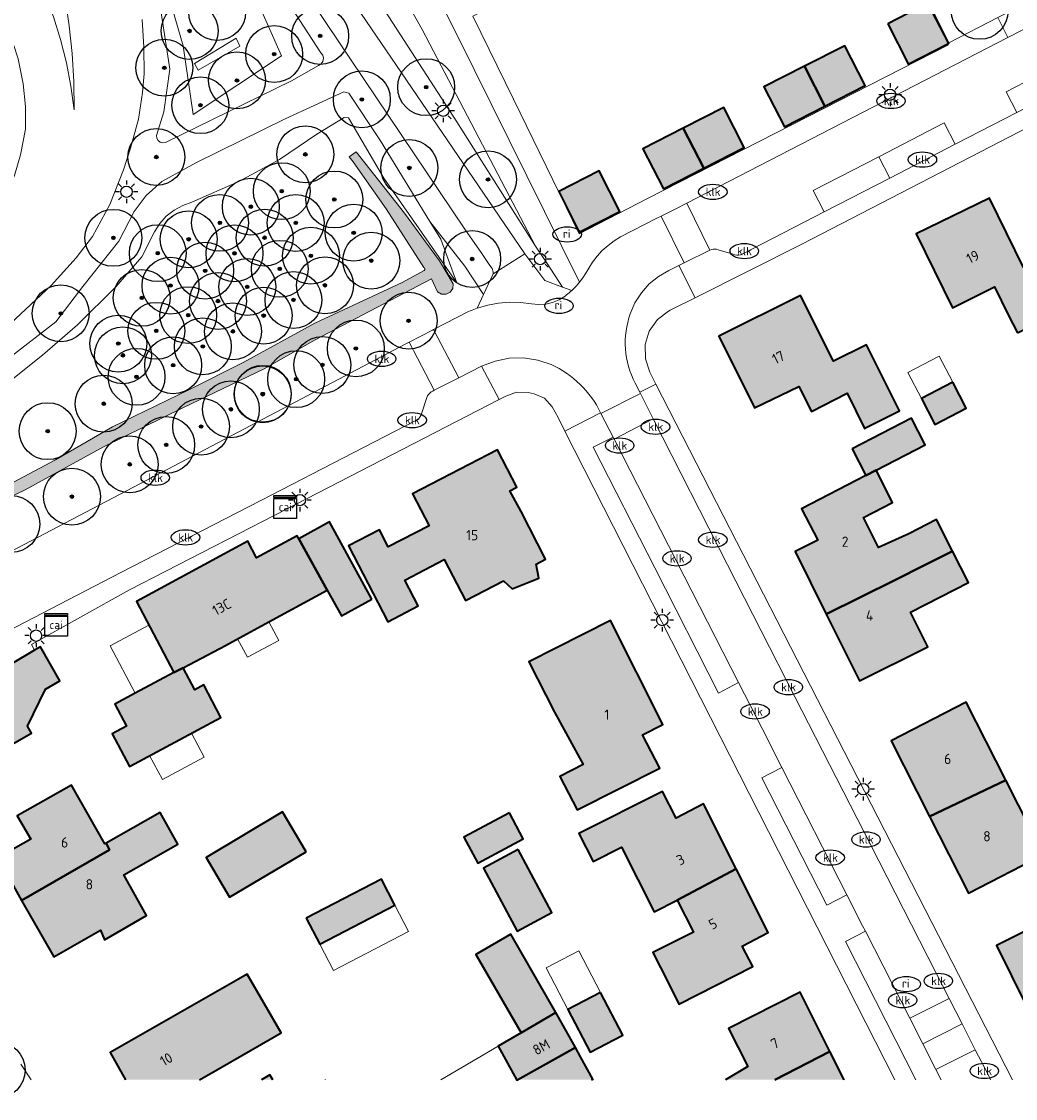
# Model space of a CAD drawing. Header units: metres. Extents: x 46249 to 49371, y 390656 to 391846.
# Tile 35 of 44: x 49105 to 49192, y 391540 to 391634. Entities that reach past the tile are written whole.
import ezdxf
from ezdxf.enums import TextEntityAlignment as Align

# ---------------------------------------------------------------- set-up
doc = ezdxf.new("R2010")
doc.units = ezdxf.units.M
for name, color, linetype, lineweight in [('B-WE-GR-BEPLANTING_CULTUUR_HEESTERS-G', 90, 'Continuous', 18), ('B-WE-GR-BEPLANTING_CULTUUR_ROOS-G', 90, 'Continuous', 18), ('B-WE-GR-BOOM-S', 90, 'Continuous', 25), ('B-WE-GR-GRAS_KRUIDENRIJK-G', 80, 'Continuous', 18), ('B-WE-IE-MEUBILAIR-S', 7, 'Continuous', 25), ('B-WE-OG-BEBOUWING-G', 7, 'Continuous', 35), ('B-WE-OG-BEBOUWING_HUISNUMMER-T18', 10, 'Continuous', 18), ('B-WE-OG-BEBOUWING_LUIFEL-G', 7, 'Continuous', 18), ('B-WE-OG-TERREIN_ERF-G', 7, 'Continuous', 18), ('B-WE-OG-WATER_SLOOT-G', 120, 'Continuous', 18), ('B-WE-VH-GESLOTENVERHARDING_ASFALT-G', 10, 'Continuous', 18), ('B-WE-VH-OPENVERHARDING_BETONSTRAATSTEEN-G', 90, 'Continuous', 18), ('B-WE-VH-OPENVERHARDING_STRAATBAKSTEEN-G', 90, 'Continuous', 18), ('B-WE-VH-OPENVERHARDING_TEGEL-G', 90, 'Continuous', 18), ('B-WE-VW-MARKERING-G', 7, 'Continuous', 18)]:
    doc.layers.add(name, color=color, linetype=linetype, lineweight=lineweight)
doc.layers.add('B-WE-OG-BEBOUWING-V', color=7, linetype='Continuous', lineweight=18, true_color=0xd46868)
doc.layers.add('B-WE-OG-WATER_SLOOT-V', color=7, linetype='Continuous', lineweight=18, true_color=0x99cae9)
doc.styles.add('NLCS-ISO', font='NLCS-ISO.ttf')
doc.styles.add('NLCS-ISO-ANNOTATIEF-T18', font='NLCS-ISO.ttf', dxfattribs={"height": 1.8})

# ---------------------------------------------------------------- blocks, each defined once
blk = doc.blocks.new('SIE-MEUBILAIR_KAST_CAI-SO')
for points in [[(-1, 1), (1, 1), (1, 0.84), (-1, 0.84)], [(-1, 0.76), (1, 0.76), (1, -1), (-1, -1)]]:
    blk.add_lwpolyline(points, close=True)
at = {"style": 'NLCS-ISO'}
blk.add_text('cai', height=0.75, dxfattribs=at).set_placement((0, 0), align=Align.MIDDLE_CENTER)
blk = doc.blocks.new('SIE-MEUBILAIR_PAAL_LICHTMAST-SO')
for points in [[(0, 1), (0, 0.625)], [(-0.625, 0), (-1, 0)], [(-0.707, 0.707), (-0.442, 0.442)], [(0.442, 0.442), (0.707, 0.707)], [(1, 0), (0.625, 0)], [(-0.707, -0.707), (-0.442, -0.442)], [(0, -0.625), (0, -1)], [(0.442, -0.442), (0.707, -0.707)]]:
    blk.add_lwpolyline(points)
blk.add_circle((0, 0), 0.5)
blk = doc.blocks.new('SIE-MEUBILAIR_PUT_KOLK-SO')
blk.add_ellipse((0, 0), major_axis=(1.25, 0), ratio=0.54)
at = {"style": 'NLCS-ISO'}
blk.add_text('klk', height=0.75, dxfattribs=at).set_placement((0.026, 0), align=Align.MIDDLE_CENTER)
blk = doc.blocks.new('SIE-MEUBILAIR_PUT_RIOOLPUT-SO')
blk.add_ellipse((0, 0), major_axis=(1.25, 0), ratio=0.54)
at = {"style": 'NLCS-ISO'}
blk.add_text('ri', height=0.75, dxfattribs=at).set_placement((-0.045, 0.068), align=Align.MIDDLE_CENTER)
blk = doc.blocks.new('SGR-BOOM_01')
h = blk.add_hatch(color=256)
edge = h.paths.add_edge_path()
edge.add_arc((0, 0), 0.15, 0, 360)
for radius in [2.5, 0.15, 0.045]:
    blk.add_circle((0, 0), radius)

msp = doc.modelspace()

# ---------------------------------------------------------------- hatches: boundary and pattern name
at = {"layer": 'B-WE-OG-BEBOUWING-V'}
for points in [[(49181.099, 391634.164), (49182.898, 391630.644), (49182.907, 391630.626), (49186.39, 391632.416), (49186.464, 391632.454), (49186.458, 391632.466), (49186.448, 391632.485), (49184.638, 391635.969)], [(49173.782, 391630.43), (49175.569, 391626.933), (49179.119, 391628.757), (49177.337, 391632.244)], [(49175.569, 391626.933), (49173.782, 391630.43), (49170.227, 391628.616), (49172.019, 391625.109)], [(49163.135, 391624.998), (49164.935, 391621.475), (49168.489, 391623.289), (49166.689, 391626.811)], [(49164.935, 391621.475), (49163.135, 391624.998), (49159.58, 391623.185), (49161.381, 391619.661)], [(49157.561, 391617.682), (49155.748, 391621.229), (49152.193, 391619.416), (49152.188, 391619.413), (49153.985, 391615.858), (49157.565, 391617.674)], [(49192.518, 391606.995), (49195.044, 391608.283), (49195.6, 391607.15), (49198.65, 391608.65), (49195.9, 391614.2), (49193.05, 391612.75), (49190.05, 391618.85), (49183.6, 391615.7), (49186.8, 391609.2), (49190.5, 391611.05), (49191.7, 391608.6)], [(49179.209, 391598.679), (49182.151, 391600.15), (49179.25, 391605.95), (49176.35, 391604.5), (49173.45, 391610.3), (49166.25, 391606.7), (49169.4, 391600.4), (49173.3, 391602.3), (49174.4, 391600.1), (49177.55, 391601.7), (49179.05, 391598.6)], [(49186.818, 391602.667), (49184.065, 391601.244), (49185.245, 391598.961), (49187.998, 391600.385)], [(49177.975, 391596.795), (49179.183, 391594.468), (49180.075, 391594.931), (49184.396, 391597.174), (49183.188, 391599.501)], [(49147.345, 391585.207), (49148.097, 391584.49), (49150.428, 391585.439), (49150.201, 391586.684), (49151.034, 391587.115), (49148.876, 391591.287), (49147.903, 391593.119), (49148.513, 391593.435), (49146.81, 391596.726), (49139.343, 391592.863), (49140.802, 391590.043), (49137.208, 391588.184), (49136.422, 391589.703), (49133.703, 391588.296), (49137.159, 391581.616), (49139.826, 391582.995), (49138.646, 391585.275), (49142.118, 391587.071), (49143.982, 391583.467)], [(49175.703, 391582.282), (49181.721, 391585.254), (49184.346, 391586.583), (49186.8, 391587.825), (49185.4, 391590.6), (49182.95, 391589.35), (49180.292, 391588.128), (49178.975, 391590.781), (49181.525, 391592.081), (49180.075, 391594.931), (49179.183, 391594.468), (49173.525, 391591.531), (49174.951, 391588.782), (49172.965, 391587.795)], [(49135.773, 391583.602), (49132.036, 391590.378), (49129.352, 391588.897), (49131.839, 391584.389), (49133.09, 391582.122)], [(49123.49, 391579.848), (49126.715, 391581.602), (49131.839, 391584.389), (49129.352, 391588.897), (49129.201, 391589.171), (49125.618, 391587.222), (49124.857, 391588.704), (49115.069, 391583.382), (49118.369, 391577.14), (49119.177, 391577.567), (49120.233, 391578.126), (49122.894, 391579.533)], [(49185.75, 391583.8), (49188.2, 391585.05), (49186.8, 391587.825), (49184.346, 391586.583), (49181.721, 391585.254), (49175.703, 391582.282), (49178.619, 391576.417), (49184.629, 391579.403), (49183.113, 391582.44)], [(49151.803, 391573.652), (49154.331, 391569.07), (49152.273, 391568), (49153.794, 391565.075), (49161.072, 391568.745), (49159.559, 391571.674), (49161.351, 391572.582), (49156.733, 391581.711), (49149.561, 391578.083)], [(49106.122, 391579.099), (49101.712, 391576.502), (49095.735, 391573.108), (49098.751, 391567.8), (49105.843, 391571.83), (49105.507, 391572.422), (49107.084, 391575.697), (49108.339, 391576.41), (49106.639, 391579.403)], [(49118.369, 391577.14), (49114.954, 391575.334), (49113.16, 391574.376), (49114.204, 391572.42), (49112.95, 391571.75), (49114.45, 391568.9), (49122.501, 391573.201), (49121, 391576.05), (49120.213, 391575.629), (49119.177, 391577.567)], [(49184.778, 391564.492), (49191.478, 391567.697), (49188, 391574.55), (49181.4, 391571.15)], [(49104.981, 391557.105), (49112.695, 391561.563), (49112.399, 391562.156), (49112.3, 391562.1), (49109.35, 391567.25), (49104.6, 391564.55), (49105.8, 391562.5), (49102.85, 391560.85)], [(49191.478, 391567.697), (49184.778, 391564.492), (49188.2, 391557.75), (49194.8, 391561.15)], [(49162.606, 391557.14), (49167.783, 391559.886), (49164.9, 391565.6), (49162.5, 391564.35), (49161.3, 391566.7), (49153.95, 391563), (49155.2, 391560.55), (49157.717, 391561.795), (49160.581, 391556.118)], [(49112.399, 391562.156), (49112.695, 391561.563), (49104.981, 391557.105), (49107.8, 391552.15), (49111.9, 391554.5), (49112.25, 391553.65), (49115.95, 391555.8), (49113.95, 391559.35), (49118.7, 391562.05), (49117.158, 391564.835)], [(49130, 391561.4), (49127.9, 391564.9), (49121.2, 391560.9), (49123.25, 391557.4)], [(49147.849, 391564.815), (49143.851, 391562.689), (49145.072, 391560.392), (49149.071, 391562.518)], [(49148.629, 391561.588), (49145.581, 391559.959), (49148.541, 391554.42), (49151.59, 391556.049)], [(49162.606, 391557.14), (49164.024, 391554.328), (49160.469, 391552.525), (49161.8, 391549.9), (49162.75, 391548), (49169.25, 391551.3), (49168.3, 391553.1), (49170.6, 391554.3), (49167.783, 391559.886)], [(49129.992, 391555.569), (49131.187, 391553.266), (49137.795, 391556.693), (49136.601, 391558.996)], [(49193.305, 391547.816), (49199.499, 391550.976), (49205.107, 391553.732), (49205.05, 391553.85), (49202.188, 391552.419), (49199.552, 391557.656), (49196.85, 391556.25), (49190.65, 391553.15)], [(49148.877, 391545.473), (49151.936, 391547.274), (49147.964, 391554.14), (49144.891, 391552.363)], [(49114.108, 391541.357), (49120.603, 391541.357), (49122.6, 391542.5), (49127.776, 391545.463), (49124.814, 391550.637), (49124.05, 391550.2), (49112.75, 391543.75)], [(49166.845, 391541.357), (49171.173, 391541.357), (49176.014, 391543.847), (49173.4, 391549.05), (49167.1, 391545.85), (49168.804, 391542.505)], [(49155.869, 391549.016), (49152.993, 391547.517), (49154.942, 391543.776), (49157.818, 391545.275)], [(49153.649, 391544.181), (49152.17, 391546.851), (49151.936, 391547.274), (49148.877, 391545.473), (49146.85, 391544.3), (49148.493, 391541.306)], [(49148.584, 391541.357), (49155.061, 391541.357), (49155.179, 391541.418), (49154.094, 391543.377), (49153.649, 391544.181)], [(49171.173, 391541.357), (49177.265, 391541.357), (49176.014, 391543.847)], [(49155.061, 391541.357), (49155.213, 391541.357), (49155.179, 391541.418)]]:
    msp.add_hatch(color=256, dxfattribs=at).paths.add_polyline_path(points)
h = msp.add_hatch(color=256, dxfattribs=at)
h.paths.add_polyline_path([(49126.06, 391541.357), (49127.044, 391541.357), (49126.798, 391541.782)])
h.paths.add_polyline_path([(49131.661, 391541.357), (49131.668, 391541.357), (49131.666, 391541.36)])
at = {"layer": 'B-WE-OG-WATER_SLOOT-V'}
msp.add_hatch(color=256, dxfattribs=at).paths.add_polyline_path([(49140.472, 391615.005), (49138.635, 391617.511), (49134.384, 391622.925), (49133.768, 391622.467), (49134.128, 391622.026), (49137.008, 391617.893), (49140.327, 391612.753), (49140.382, 391612.703), (49140.411, 391612.635), (49140.407, 391612.561), (49140.373, 391612.496), (49140.314, 391612.451), (49138.434, 391611.422), (49130.74, 391607.842), (49124.437, 391604.396), (49119.735, 391602.038), (49112.971, 391598.737), (49107.966, 391595.841), (49103.816, 391593.654), (49100.613, 391591.979), (49101.359, 391591.451), (49102.761, 391591.998), (49105.282, 391593.206), (49112.234, 391597.014), (49119.143, 391600.403), (49126.284, 391603.845), (49130.782, 391606.381), (49140.999, 391611.754), (49141.525, 391610.616), (49141.875, 391610.404), (49142.285, 391610.389), (49142.65, 391610.574), (49142.879, 391610.913), (49142.915, 391611.321), (49141.72, 391613.344)])

# ---------------------------------------------------------------- linework, layer by layer
at = {"layer": 'B-WE-GR-BEPLANTING_CULTUUR_HEESTERS-G', "ltscale": 0.2, "flags": 128}
msp.add_lwpolyline([(49176.722, 391652.275), (49186.476, 391632.499), (49190.777, 391634.712)], dxfattribs=at)
at = {"layer": 'B-WE-GR-BEPLANTING_CULTUUR_ROOS-G', "ltscale": 0.2, "flags": 128}
msp.add_lwpolyline([(49120.491, 391630.079), (49124.154, 391632.206), (49123.827, 391632.892), (49120.181, 391630.666), (49120.491, 391630.079)], close=True, dxfattribs=at)
at = {"layer": 'B-WE-GR-GRAS_KRUIDENRIJK-G', "ltscale": 0.2, "flags": 128}
for points in [[(49150.158, 391614.634), (49140.197, 391633.679), (49134.204, 391644.306), (49131.762, 391648.386), (49129.648, 391651.647), (49129.657, 391652.24), (49129.673, 391652.357), (49129.676, 391652.437), (49129.702, 391652.568), (49129.738, 391652.828), (49129.804, 391653.075), (49129.831, 391653.213), (49129.861, 391653.294), (49129.89, 391653.402), (49130.109, 391653.953), (49128.9, 391655.19), (49128.421, 391654.971), (49125.375, 391653.578), (49124.963, 391653.39), (49131.592, 391643.549), (49143.216, 391625.546), (49150.158, 391614.634)], [(49149.212, 391613.945), (49150.971, 391611.605), (49152.529, 391611.025), (49151.17, 391613.092), (49150.158, 391614.634), (49143.216, 391625.546), (49131.592, 391643.549), (49124.963, 391653.39), (49123.835, 391652.874), (49125.157, 391649.691), (49128.149, 391644.874), (49138.807, 391629.202), (49149.212, 391613.945)], [(49124.22, 391639.626), (49118.635, 391636.213), (49118.43, 391636.636), (49123.847, 391640.318), (49121.425, 391644.282), (49116.17, 391642.642), (49119.179, 391632.224), (49120.054, 391626.203), (49127.807, 391631.35), (49125.313, 391637.077), (49124.22, 391639.626)], [(49102.476, 391617.911), (49102.707, 391617.868), (49103.633, 391619.325), (49104.353, 391620.838), (49104.869, 391622.648), (49105.319, 391624.918), (49105.329, 391626.895), (49105.123, 391628.892), (49104.687, 391631.082), (49103.853, 391633.613), (49103.011, 391635.552), (49102.497, 391636.654), (49096.839, 391635.002), (49099.91, 391630.284), (49101.011, 391628.13), (49101.846, 391625.725), (49102.343, 391623.842), (49102.64, 391621.804), (49102.584, 391619.784), (49102.422, 391618.372), (49102.476, 391617.911)], [(49120.491, 391630.079), (49120.181, 391630.666), (49123.827, 391632.892), (49124.154, 391632.206), (49120.491, 391630.079)]]:
    msp.add_lwpolyline(points, close=True, dxfattribs=at)
for points in [[(49134.204, 391644.306), (49140.197, 391633.679), (49150.158, 391614.634), (49150.158, 391614.634), (49151.17, 391613.092), (49152.529, 391611.025), (49153.336, 391610.724), (49153.685, 391611.073), (49153.904, 391611.324), (49154.01, 391611.445), (49144.74, 391630.145), (49135.47, 391648.844)], [(49116.39, 391640.659), (49117.998, 391630.168), (49117.469, 391626.434), (49116.827, 391624.337), (49116.856, 391624.105), (49116.971, 391623.901), (49117.155, 391623.757), (49117.38, 391623.693), (49117.612, 391623.72), (49128.711, 391629.143), (49131.068, 391630.495), (49131.302, 391630.641), (49131.457, 391630.868), (49131.507, 391631.138), (49131.444, 391631.406), (49131.278, 391631.626), (49122.439, 391645.255)], [(49122.439, 391645.255), (49131.278, 391631.626), (49131.444, 391631.406), (49131.507, 391631.138), (49131.457, 391630.868), (49131.302, 391630.641), (49131.068, 391630.495), (49128.711, 391629.143), (49117.612, 391623.72), (49117.38, 391623.693), (49117.155, 391623.757), (49116.971, 391623.901), (49116.856, 391624.105), (49116.827, 391624.337), (49117.469, 391626.434), (49117.998, 391630.168), (49116.39, 391640.659)], [(49125.313, 391637.077), (49127.807, 391631.35), (49120.054, 391626.203), (49119.179, 391632.224), (49116.17, 391642.642)], [(49103.958, 391604.862), (49107.999, 391607.979), (49107.999, 391607.979), (49110.371, 391611.068), (49113.528, 391615.058), (49114.856, 391617.68), (49115.918, 391619.085), (49117.302, 391620.293), (49120.347, 391621.971), (49128.141, 391625.813), (49133.299, 391628.176), (49133.522, 391628.136), (49133.739, 391628.07), (49136.508, 391623.876), (49140.869, 391616.801), (49143.919, 391612.858), (49145.584, 391610.376), (49146.434, 391612.185), (49146.438, 391612.355), (49146.323, 391612.653), (49146.141, 391612.915), (49145.419, 391613.965), (49143.945, 391616.111), (49128.349, 391639.313)], [(49115.569, 391634.545), (49115.725, 391632.116), (49115.736, 391629.762), (49115.606, 391628.138), (49115.239, 391625.788), (49114.55, 391623.245), (49113.93, 391621.325), (49112.732, 391618.283), (49111.222, 391615.477), (49109.765, 391613.607), (49107.568, 391611.168), (49102.62, 391606.565)], [(49102.857, 391601.911), (49106.81, 391605.049), (49109.897, 391607.702), (49113.257, 391611.055), (49115.547, 391613.675), (49116.656, 391615.895), (49117.116, 391616.625), (49117.694, 391617.266), (49118.373, 391617.798), (49119.133, 391618.206), (49119.952, 391618.479), (49124.061, 391620.295), (49127.642, 391622.236), (49130.917, 391624.454), (49133.342, 391625.937), (49133.707, 391625.907), (49136.828, 391620.611), (49143.223, 391611.385), (49141.834, 391615.237), (49140.869, 391616.801), (49136.508, 391623.876), (49133.739, 391628.07), (49133.522, 391628.136), (49133.299, 391628.176), (49128.141, 391625.813), (49120.347, 391621.971), (49117.302, 391620.293), (49115.918, 391619.085), (49114.856, 391617.68), (49113.528, 391615.058), (49110.371, 391611.068), (49107.999, 391607.979), (49103.958, 391604.862)], [(49099.761, 391585.554), (49117.215, 391594.694), (49129.591, 391601.212), (49138.751, 391606.034), (49138.751, 391606.034), (49139.028, 391606.177), (49141.081, 391607.238), (49141.168, 391607.283), (49143.175, 391608.333), (49144.266, 391608.875), (49144.415, 391608.94), (49144.565, 391609.003), (49144.715, 391609.064), (49144.867, 391609.122), (49145.02, 391609.177), (49145.584, 391610.376), (49143.919, 391612.858), (49140.869, 391616.801), (49141.834, 391615.237), (49143.223, 391611.385), (49136.828, 391620.611), (49133.707, 391625.907), (49133.342, 391625.937), (49130.917, 391624.454), (49127.642, 391622.236), (49124.061, 391620.295), (49119.952, 391618.479), (49119.133, 391618.206), (49118.373, 391617.798), (49117.694, 391617.266), (49117.116, 391616.625), (49116.656, 391615.895), (49115.547, 391613.675), (49113.257, 391611.055), (49109.897, 391607.702), (49106.81, 391605.049), (49102.857, 391601.911)], [(49103.816, 391593.654), (49107.966, 391595.841), (49112.971, 391598.737), (49119.735, 391602.038), (49124.437, 391604.396), (49130.74, 391607.842), (49138.434, 391611.422), (49140.314, 391612.451), (49140.373, 391612.496), (49140.407, 391612.561), (49140.411, 391612.635), (49140.382, 391612.703), (49140.327, 391612.753), (49137.008, 391617.893), (49137.008, 391617.893), (49134.128, 391622.026), (49133.768, 391622.467), (49134.384, 391622.925), (49138.635, 391617.511), (49140.472, 391615.005), (49141.72, 391613.344), (49142.915, 391611.321), (49142.879, 391610.913), (49142.65, 391610.574), (49142.285, 391610.389), (49141.875, 391610.404), (49141.525, 391610.616), (49140.999, 391611.754), (49130.782, 391606.381), (49126.284, 391603.845), (49119.143, 391600.403), (49112.234, 391597.014), (49105.282, 391593.206), (49102.761, 391591.998)]]:
    msp.add_lwpolyline(points, dxfattribs=at)
at = {"layer": 'B-WE-OG-BEBOUWING-G', "ltscale": 0.2, "flags": 128}
for points in [[(49181.099, 391634.164), (49182.898, 391630.644), (49182.907, 391630.626), (49186.39, 391632.416), (49186.464, 391632.454), (49186.458, 391632.466), (49186.448, 391632.485), (49184.638, 391635.969), (49181.099, 391634.164)], [(49173.782, 391630.43), (49175.569, 391626.933), (49179.119, 391628.757), (49177.337, 391632.244), (49173.782, 391630.43)], [(49175.569, 391626.933), (49173.782, 391630.43), (49170.227, 391628.616), (49172.019, 391625.109), (49175.569, 391626.933)], [(49163.135, 391624.998), (49164.935, 391621.475), (49168.489, 391623.289), (49166.689, 391626.811), (49163.135, 391624.998)], [(49164.935, 391621.475), (49163.135, 391624.998), (49159.58, 391623.185), (49161.381, 391619.661), (49164.935, 391621.475)], [(49157.561, 391617.682), (49155.748, 391621.229), (49152.193, 391619.416), (49152.188, 391619.413), (49153.985, 391615.858), (49157.565, 391617.674), (49157.561, 391617.682)], [(49192.518, 391606.995), (49195.044, 391608.283), (49195.6, 391607.15), (49198.65, 391608.65), (49195.9, 391614.2), (49193.05, 391612.75), (49190.05, 391618.85), (49183.6, 391615.7), (49186.8, 391609.2), (49190.5, 391611.05), (49191.7, 391608.6), (49192.518, 391606.995)], [(49179.209, 391598.679), (49182.151, 391600.15), (49179.25, 391605.95), (49176.35, 391604.5), (49173.45, 391610.3), (49166.25, 391606.7), (49169.4, 391600.4), (49173.3, 391602.3), (49174.4, 391600.1), (49177.55, 391601.7), (49179.05, 391598.6), (49179.209, 391598.679)], [(49186.818, 391602.667), (49184.065, 391601.244), (49185.245, 391598.961), (49187.998, 391600.385), (49186.818, 391602.667)], [(49177.975, 391596.795), (49179.183, 391594.468), (49180.075, 391594.931), (49184.396, 391597.174), (49183.188, 391599.501), (49177.975, 391596.795)], [(49147.345, 391585.207), (49148.097, 391584.49), (49150.428, 391585.439), (49150.201, 391586.684), (49151.034, 391587.115), (49148.876, 391591.287), (49147.903, 391593.119), (49148.513, 391593.435), (49146.81, 391596.726), (49139.343, 391592.863), (49140.802, 391590.043), (49137.208, 391588.184), (49136.422, 391589.703), (49133.703, 391588.296), (49137.159, 391581.616), (49139.826, 391582.995), (49138.646, 391585.275), (49142.118, 391587.071), (49143.982, 391583.467), (49147.345, 391585.207)], [(49175.703, 391582.282), (49181.721, 391585.254), (49184.346, 391586.583), (49186.8, 391587.825), (49185.4, 391590.6), (49182.95, 391589.35), (49180.292, 391588.128), (49178.975, 391590.781), (49181.525, 391592.081), (49180.075, 391594.931), (49179.183, 391594.468), (49173.525, 391591.531), (49174.951, 391588.782), (49172.965, 391587.795), (49175.703, 391582.282)], [(49135.773, 391583.602), (49132.036, 391590.378), (49129.352, 391588.897), (49131.839, 391584.389), (49133.09, 391582.122), (49135.773, 391583.602)], [(49123.49, 391579.848), (49126.715, 391581.602), (49131.839, 391584.389), (49129.352, 391588.897), (49129.201, 391589.171), (49125.618, 391587.222), (49124.857, 391588.704), (49115.069, 391583.382), (49118.369, 391577.14), (49119.177, 391577.567), (49120.233, 391578.126), (49122.894, 391579.533), (49123.49, 391579.848)], [(49185.75, 391583.8), (49188.2, 391585.05), (49186.8, 391587.825), (49184.346, 391586.583), (49181.721, 391585.254), (49175.703, 391582.282), (49178.619, 391576.417), (49184.629, 391579.403), (49183.113, 391582.44), (49185.75, 391583.8)], [(49151.803, 391573.652), (49154.331, 391569.07), (49152.273, 391568), (49153.794, 391565.075), (49161.072, 391568.745), (49159.559, 391571.674), (49161.351, 391572.582), (49156.733, 391581.711), (49149.561, 391578.083), (49151.803, 391573.652)], [(49106.122, 391579.099), (49101.712, 391576.502), (49095.735, 391573.108), (49098.751, 391567.8), (49105.843, 391571.83), (49105.507, 391572.422), (49107.084, 391575.697), (49108.339, 391576.41), (49106.639, 391579.403), (49106.122, 391579.099)], [(49118.369, 391577.14), (49114.954, 391575.334), (49113.16, 391574.376), (49114.204, 391572.42), (49112.95, 391571.75), (49114.45, 391568.9), (49122.501, 391573.201), (49121, 391576.05), (49120.213, 391575.629), (49119.177, 391577.567), (49118.369, 391577.14)], [(49184.778, 391564.492), (49191.478, 391567.697), (49188, 391574.55), (49181.4, 391571.15), (49184.778, 391564.492)], [(49104.981, 391557.105), (49112.695, 391561.563), (49112.399, 391562.156), (49112.3, 391562.1), (49109.35, 391567.25), (49104.6, 391564.55), (49105.8, 391562.5), (49102.85, 391560.85), (49104.981, 391557.105)], [(49191.478, 391567.697), (49184.778, 391564.492), (49188.2, 391557.75), (49194.8, 391561.15), (49191.478, 391567.697)], [(49162.606, 391557.14), (49167.783, 391559.886), (49164.9, 391565.6), (49162.5, 391564.35), (49161.3, 391566.7), (49153.95, 391563), (49155.2, 391560.55), (49157.717, 391561.795), (49160.581, 391556.118), (49162.606, 391557.14)], [(49112.399, 391562.156), (49112.695, 391561.563), (49104.981, 391557.105), (49107.8, 391552.15), (49111.9, 391554.5), (49112.25, 391553.65), (49115.95, 391555.8), (49113.95, 391559.35), (49118.7, 391562.05), (49117.158, 391564.835), (49112.399, 391562.156)], [(49130, 391561.4), (49127.9, 391564.9), (49121.2, 391560.9), (49123.25, 391557.4), (49130, 391561.4)], [(49147.849, 391564.815), (49143.851, 391562.689), (49145.072, 391560.392), (49149.071, 391562.518), (49147.849, 391564.815)], [(49148.629, 391561.588), (49145.581, 391559.959), (49148.541, 391554.42), (49151.59, 391556.049), (49148.629, 391561.588)], [(49162.606, 391557.14), (49164.024, 391554.328), (49160.469, 391552.525), (49161.8, 391549.9), (49162.75, 391548), (49169.25, 391551.3), (49168.3, 391553.1), (49170.6, 391554.3), (49167.783, 391559.886), (49162.606, 391557.14)], [(49129.992, 391555.569), (49131.187, 391553.266), (49137.795, 391556.693), (49136.601, 391558.996), (49129.992, 391555.569)], [(49193.305, 391547.816), (49199.499, 391550.976), (49205.107, 391553.732), (49205.05, 391553.85), (49202.188, 391552.419), (49199.552, 391557.656), (49196.85, 391556.25), (49190.65, 391553.15), (49193.305, 391547.816)], [(49148.877, 391545.473), (49151.936, 391547.274), (49147.964, 391554.14), (49144.891, 391552.363), (49148.877, 391545.473)], [(49155.869, 391549.016), (49152.993, 391547.517), (49154.942, 391543.776), (49157.818, 391545.275), (49155.869, 391549.016)], [(49153.649, 391544.181), (49152.17, 391546.851), (49151.936, 391547.274), (49148.877, 391545.473), (49146.85, 391544.3), (49148.493, 391541.306), (49153.649, 391544.181)]]:
    msp.add_lwpolyline(points, close=True, dxfattribs=at)
for points in [[(49120.603, 391541.357), (49122.6, 391542.5), (49127.776, 391545.463), (49124.814, 391550.637), (49124.05, 391550.2), (49112.75, 391543.75), (49114.108, 391541.357)], [(49171.173, 391541.357), (49176.014, 391543.847), (49173.4, 391549.05), (49167.1, 391545.85), (49168.804, 391542.505), (49166.845, 391541.357)], [(49155.061, 391541.357), (49155.179, 391541.418), (49154.094, 391543.377), (49153.649, 391544.181), (49148.584, 391541.357)], [(49177.265, 391541.357), (49176.014, 391543.847), (49171.173, 391541.357)], [(49127.044, 391541.357), (49126.798, 391541.782), (49126.06, 391541.357)], [(49131.668, 391541.357), (49131.666, 391541.36), (49131.661, 391541.357)], [(49155.213, 391541.357), (49155.179, 391541.418), (49155.061, 391541.357)]]:
    msp.add_lwpolyline(points, dxfattribs=at)
at = {"layer": 'B-WE-OG-BEBOUWING_LUIFEL-G', "ltscale": 0.2, "flags": 128}
for points in [[(49186.818, 391602.667), (49185.638, 391604.949), (49182.885, 391603.526), (49184.065, 391601.244), (49186.818, 391602.667)], [(49112.757, 391579.489), (49114.954, 391575.334), (49118.369, 391577.14), (49116.172, 391581.295), (49112.757, 391579.489)], [(49124.826, 391578.496), (49127.587, 391579.971), (49126.715, 391581.602), (49123.966, 391580.107), (49124.826, 391578.496)], [(49119.909, 391571.816), (49116.232, 391569.852), (49117.359, 391567.742), (49121.036, 391569.706), (49119.909, 391571.816)], [(49137.795, 391556.693), (49131.187, 391553.266), (49132.381, 391550.964), (49138.989, 391554.391), (49137.795, 391556.693)], [(49153.953, 391552.694), (49151.077, 391551.195), (49152.993, 391547.517), (49155.869, 391549.016), (49153.953, 391552.694)]]:
    msp.add_lwpolyline(points, close=True, dxfattribs=at)
at = {"layer": 'B-WE-OG-TERREIN_ERF-G', "ltscale": 0.2, "flags": 128}
for points in [[(49186.39, 391632.416), (49182.907, 391630.626), (49182.898, 391630.644), (49181.099, 391634.164), (49184.638, 391635.969), (49186.448, 391632.485), (49186.476, 391632.499), (49176.722, 391652.275), (49171.12, 391649.538), (49165.729, 391646.904), (49160.338, 391644.27), (49154.947, 391641.635), (49149.763, 391639.102), (49150.456, 391637.684), (49150.253, 391637.584), (49144.628, 391634.836), (49148.198, 391627.536), (49153.979, 391615.719), (49159.985, 391618.812), (49171.25, 391624.559), (49186.436, 391632.313), (49186.39, 391632.416)], [(49175.569, 391626.933), (49172.019, 391625.109), (49170.227, 391628.616), (49173.782, 391630.43), (49177.337, 391632.244), (49179.119, 391628.757), (49175.569, 391626.933)], [(49164.935, 391621.475), (49161.381, 391619.661), (49159.58, 391623.185), (49163.135, 391624.998), (49166.689, 391626.811), (49168.489, 391623.289), (49164.935, 391621.475)], [(49157.561, 391617.682), (49157.565, 391617.674), (49153.985, 391615.858), (49152.188, 391619.413), (49152.193, 391619.416), (49155.748, 391621.229), (49157.561, 391617.682)], [(49195.6, 391607.15), (49195.044, 391608.283), (49192.518, 391606.995), (49191.7, 391608.6), (49190.5, 391611.05), (49186.8, 391609.2), (49183.6, 391615.7), (49190.05, 391618.85), (49193.05, 391612.75), (49195.9, 391614.2), (49198.65, 391608.65), (49195.6, 391607.15)], [(49173.3, 391602.3), (49169.4, 391600.4), (49166.25, 391606.7), (49173.45, 391610.3), (49176.35, 391604.5), (49179.25, 391605.95), (49182.151, 391600.15), (49179.209, 391598.679), (49179.05, 391598.6), (49177.55, 391601.7), (49174.4, 391600.1), (49173.3, 391602.3)], [(49186.818, 391602.667), (49187.998, 391600.385), (49185.245, 391598.961), (49184.065, 391601.244), (49186.818, 391602.667)], [(49182.95, 391589.35), (49185.4, 391590.6), (49186.8, 391587.825), (49188.2, 391585.05), (49185.75, 391583.8), (49183.113, 391582.44), (49184.629, 391579.403), (49178.619, 391576.417), (49175.703, 391582.282), (49172.965, 391587.795), (49174.951, 391588.782), (49173.525, 391591.531), (49179.183, 391594.468), (49177.975, 391596.795), (49183.188, 391599.501), (49184.396, 391597.174), (49180.075, 391594.931), (49181.525, 391592.081), (49178.975, 391590.781), (49180.292, 391588.128), (49182.95, 391589.35)], [(49148.097, 391584.49), (49147.345, 391585.207), (49143.982, 391583.467), (49142.118, 391587.071), (49138.646, 391585.275), (49139.826, 391582.995), (49137.159, 391581.616), (49133.703, 391588.296), (49136.422, 391589.703), (49137.208, 391588.184), (49140.802, 391590.043), (49139.343, 391592.863), (49146.81, 391596.726), (49148.513, 391593.435), (49147.903, 391593.119), (49148.876, 391591.287), (49151.034, 391587.115), (49150.201, 391586.684), (49150.428, 391585.439), (49148.097, 391584.49)], [(49123.49, 391579.848), (49122.894, 391579.533), (49120.233, 391578.126), (49119.177, 391577.567), (49120.213, 391575.629), (49121, 391576.05), (49122.501, 391573.201), (49114.45, 391568.9), (49112.95, 391571.75), (49114.204, 391572.42), (49113.16, 391574.376), (49114.954, 391575.334), (49118.369, 391577.14), (49115.069, 391583.382), (49124.857, 391588.704), (49125.618, 391587.222), (49129.201, 391589.171), (49129.352, 391588.897), (49132.036, 391590.378), (49135.773, 391583.602), (49133.09, 391582.122), (49131.839, 391584.389), (49126.715, 391581.602), (49123.49, 391579.848)], [(49149.561, 391578.083), (49156.733, 391581.711), (49161.351, 391572.582), (49159.559, 391571.674), (49161.072, 391568.745), (49153.794, 391565.075), (49152.273, 391568), (49154.331, 391569.07), (49151.803, 391573.652), (49149.561, 391578.083)], [(49188.2, 391557.75), (49184.778, 391564.492), (49181.4, 391571.15), (49188, 391574.55), (49191.478, 391567.697), (49194.8, 391561.15), (49188.2, 391557.75)], [(49112.25, 391553.65), (49111.9, 391554.5), (49107.8, 391552.15), (49104.981, 391557.105), (49102.85, 391560.85), (49105.8, 391562.5), (49104.6, 391564.55), (49109.35, 391567.25), (49112.3, 391562.1), (49112.399, 391562.156), (49117.158, 391564.835), (49118.7, 391562.05), (49113.95, 391559.35), (49115.95, 391555.8), (49112.25, 391553.65)], [(49162.5, 391564.35), (49164.9, 391565.6), (49167.783, 391559.886), (49170.6, 391554.3), (49168.3, 391553.1), (49169.25, 391551.3), (49162.75, 391548), (49161.8, 391549.9), (49160.469, 391552.525), (49164.024, 391554.328), (49162.606, 391557.14), (49160.581, 391556.118), (49157.717, 391561.795), (49155.2, 391560.55), (49153.95, 391563), (49161.3, 391566.7), (49162.5, 391564.35)], [(49121.2, 391560.9), (49127.9, 391564.9), (49130, 391561.4), (49123.25, 391557.4), (49121.2, 391560.9)], [(49149.071, 391562.518), (49145.072, 391560.392), (49143.851, 391562.689), (49147.849, 391564.815), (49149.071, 391562.518)], [(49148.629, 391561.588), (49151.59, 391556.049), (49148.541, 391554.42), (49145.581, 391559.959), (49148.629, 391561.588)], [(49129.992, 391555.569), (49136.601, 391558.996), (49137.795, 391556.693), (49131.187, 391553.266), (49129.992, 391555.569)], [(49196.85, 391556.25), (49199.552, 391557.656), (49202.188, 391552.419), (49205.05, 391553.85), (49205.107, 391553.732), (49205.95, 391552), (49203.152, 391550.601), (49203.454, 391550.017), (49202.043, 391549.27), (49203.62, 391546.24), (49202.25, 391545.5), (49196, 391542.4), (49193.305, 391547.816), (49190.65, 391553.15), (49196.85, 391556.25)], [(49155.869, 391549.016), (49157.818, 391545.275), (49154.942, 391543.776), (49152.993, 391547.517), (49155.869, 391549.016)]]:
    msp.add_lwpolyline(points, close=True, dxfattribs=at)
for points in [[(49259.127, 391541.357), (49220.95, 391615.75), (49212.64, 391631.529), (49211.317, 391632.592), (49210.163, 391632.944), (49208.882, 391632.923), (49207.985, 391632.636), (49207.461, 391632.386), (49203.15, 391630.1), (49173.55, 391614.8), (49164.176, 391610.093), (49162.1, 391609.05), (49161.969, 391608.988), (49161.842, 391608.922), (49160.856, 391608.17), (49160.147, 391607.151), (49159.784, 391605.965), (49159.801, 391604.725), (49160.198, 391603.549), (49160.734, 391602.503), (49192.061, 391541.357)], [(49181.723, 391541.357), (49152.719, 391598.36), (49152.127, 391599.548), (49151.619, 391600.488), (49150.935, 391601.257), (49150.035, 391601.651), (49149.506, 391601.761), (49148.489, 391601.777), (49147.551, 391601.446), (49146.951, 391601.132), (49127.236, 391590.991), (49114.459, 391584.402), (49105.837, 391579.6), (49106.122, 391579.099), (49106.639, 391579.403), (49108.339, 391576.41), (49107.084, 391575.697), (49105.507, 391572.422), (49105.843, 391571.83), (49098.751, 391567.8)], [(49141.838, 391541.357), (49146.85, 391544.3), (49148.877, 391545.473), (49144.891, 391552.363), (49147.964, 391554.14), (49151.936, 391547.274), (49152.17, 391546.851), (49153.649, 391544.181), (49154.094, 391543.377), (49155.179, 391541.418), (49155.213, 391541.357)], [(49114.108, 391541.357), (49112.75, 391543.75), (49124.05, 391550.2), (49124.814, 391550.637), (49127.776, 391545.463), (49122.6, 391542.5), (49120.603, 391541.357)], [(49166.845, 391541.357), (49168.804, 391542.505), (49167.1, 391545.85), (49173.4, 391549.05), (49176.014, 391543.847), (49177.265, 391541.357)], [(49104.923, 391542.716), (49105.827, 391541.357)], [(49126.06, 391541.357), (49126.798, 391541.782), (49127.044, 391541.357)], [(49131.661, 391541.357), (49131.666, 391541.36), (49131.668, 391541.357)]]:
    msp.add_lwpolyline(points, dxfattribs=at)
at = {"layer": 'B-WE-OG-WATER_SLOOT-G', "ltscale": 0.2, "flags": 128}
msp.add_lwpolyline([(49102.761, 391591.998), (49105.282, 391593.206), (49112.234, 391597.014), (49119.143, 391600.403), (49126.284, 391603.845), (49130.782, 391606.381), (49140.999, 391611.754), (49141.525, 391610.616), (49141.875, 391610.404), (49142.285, 391610.389), (49142.65, 391610.574), (49142.879, 391610.913), (49142.915, 391611.321), (49141.72, 391613.344), (49140.472, 391615.005), (49140.472, 391615.005), (49138.635, 391617.511), (49134.384, 391622.925), (49133.768, 391622.467), (49134.128, 391622.026), (49137.008, 391617.893), (49140.327, 391612.753), (49140.382, 391612.703), (49140.411, 391612.635), (49140.407, 391612.561), (49140.373, 391612.496), (49140.314, 391612.451), (49138.434, 391611.422), (49130.74, 391607.842), (49124.437, 391604.396), (49119.735, 391602.038), (49112.971, 391598.737), (49107.966, 391595.841), (49103.816, 391593.654)], dxfattribs=at)
at = {"layer": 'B-WE-VH-GESLOTENVERHARDING_ASFALT-G', "ltscale": 0.2, "flags": 128}
msp.add_lwpolyline([(49146.434, 391612.185), (49149.212, 391613.945), (49138.807, 391629.202), (49128.149, 391644.874), (49125.157, 391649.691), (49123.835, 391652.874), (49120.402, 391651.304), (49121.624, 391649.804), (49122.076, 391649.06), (49122.448, 391648.482), (49123.154, 391647.385), (49128.349, 391639.313), (49143.945, 391616.111), (49145.419, 391613.965), (49146.141, 391612.915), (49146.323, 391612.653), (49146.438, 391612.355), (49146.434, 391612.185)], close=True, dxfattribs=at)
for points in [[(49102.62, 391606.565), (49107.568, 391611.168), (49109.765, 391613.607), (49111.222, 391615.477), (49112.732, 391618.283), (49113.93, 391621.325), (49114.55, 391623.245), (49115.239, 391625.788), (49115.606, 391628.138), (49115.736, 391629.762), (49115.725, 391632.116), (49115.569, 391634.545)], [(49104.687, 391631.082), (49105.123, 391628.892), (49105.329, 391626.895), (49105.319, 391624.918), (49104.869, 391622.648)]]:
    msp.add_lwpolyline(points, dxfattribs=at)
at = {"layer": 'B-WE-VH-OPENVERHARDING_BETONSTRAATSTEEN-G', "ltscale": 0.2, "flags": 128}
for points in [[(49161.184, 391617.272), (49163.208, 391613.157), (49165.475, 391614.274), (49163.443, 391618.401), (49162.417, 391617.887), (49161.184, 391617.272)], [(49153.336, 391610.724), (49152.529, 391611.025), (49150.971, 391611.605), (49149.212, 391613.945), (49146.434, 391612.185), (49145.584, 391610.376), (49145.02, 391609.177), (49145.947, 391609.449), (49146.898, 391609.625), (49147.861, 391609.702), (49148.827, 391609.68), (49149.786, 391609.558), (49150.411, 391609.486), (49151.04, 391609.521), (49151.653, 391609.661), (49152.234, 391609.903), (49152.766, 391610.24), (49152.884, 391610.332), (49153, 391610.427), (49153.114, 391610.524), (49153.226, 391610.623), (49153.336, 391610.724)], [(49139.028, 391606.177), (49141.252, 391601.96), (49143.406, 391603.057), (49141.168, 391607.283), (49141.081, 391607.238), (49139.028, 391606.177)], [(49155.898, 391599.912), (49156.967, 391597.845), (49157.059, 391597.667), (49160.499, 391599.458), (49159.367, 391601.675), (49155.898, 391599.912)], [(49167.996, 391576.259), (49157.059, 391597.667), (49156.967, 391597.845), (49155.206, 391596.959), (49160.623, 391586.342), (49166.236, 391575.34), (49167.996, 391576.259)], [(49177.513, 391557.607), (49171.804, 391568.799), (49170.045, 391567.88), (49172.844, 391562.379), (49175.755, 391556.709), (49177.513, 391557.607)], [(49184.191, 391544.517), (49187.649, 391546.253), (49186.503, 391548.499), (49183.046, 391546.761), (49184.191, 391544.517)], [(49185.341, 391542.263), (49188.8, 391543.996), (49187.649, 391546.253), (49184.191, 391544.517), (49185.341, 391542.263)]]:
    msp.add_lwpolyline(points, close=True, dxfattribs=at)
for points in [[(49159.801, 391604.725), (49159.784, 391605.965), (49160.147, 391607.151), (49160.856, 391608.17), (49161.842, 391608.922), (49161.969, 391608.988), (49162.1, 391609.05), (49164.176, 391610.093), (49162.751, 391612.932), (49161.857, 391612.491), (49160.953, 391611.968), (49160.144, 391611.307), (49159.449, 391610.527), (49158.888, 391609.646), (49158.474, 391608.687), (49158.474, 391608.687, 0.209069), (49158.905, 391602.579), (49158.905, 391602.579), (49159.309, 391601.788), (49160.734, 391602.503), (49160.198, 391603.549), (49159.801, 391604.725)], [(49151.535, 391604.226), (49150.336, 391604.616), (49149.089, 391604.798), (49147.829, 391604.768), (49146.592, 391604.526), (49145.413, 391604.079), (49146.951, 391601.132), (49147.551, 391601.446), (49148.489, 391601.777), (49149.506, 391601.761), (49150.035, 391601.651), (49150.935, 391601.257), (49151.619, 391600.488), (49152.127, 391599.548), (49152.719, 391598.36), (49155.867, 391599.977), (49155.867, 391599.977, 0.173291), (49151.535, 391604.226)]]:
    msp.add_lwpolyline(points, format="xyb", close=True, dxfattribs=at)
for points in [[(49185.803, 391541.357), (49185.341, 391542.263), (49184.191, 391544.517), (49183.046, 391546.761), (49179.143, 391554.41), (49177.387, 391553.51), (49183.581, 391541.357)], [(49148.465, 391541.357), (49146.85, 391544.3), (49141.838, 391541.357)]]:
    msp.add_lwpolyline(points, dxfattribs=at)
at = {"layer": 'B-WE-VH-OPENVERHARDING_STRAATBAKSTEEN-G', "ltscale": 0.2, "flags": 128}
for points in [[(49199.109, 391636.796), (49191.663, 391632.955), (49163.443, 391618.401), (49165.475, 391614.274), (49165.475, 391614.274), (49165.615, 391614.321), (49165.76, 391614.349), (49165.907, 391614.356), (49166.054, 391614.344), (49166.198, 391614.311), (49167.527, 391613.906), (49167.678, 391613.858), (49167.835, 391613.836), (49167.994, 391613.841), (49168.149, 391613.872), (49168.297, 391613.929), (49175.512, 391617.628), (49174.546, 391619.501), (49180.312, 391622.476), (49186.078, 391625.45), (49187.042, 391623.582), (49192.461, 391626.37), (49191.513, 391628.196), (49196.49, 391630.78)], [(49102.952, 391580.383), (49113.711, 391585.95), (49126.959, 391592.775), (49126.959, 391592.775), (49133.203, 391595.992), (49139.623, 391599.292), (49139.761, 391599.372), (49139.884, 391599.474), (49139.988, 391599.596), (49140.071, 391599.732), (49140.13, 391599.881), (49140.583, 391601.309), (49140.647, 391601.458), (49140.735, 391601.594), (49140.844, 391601.713), (49140.972, 391601.813), (49141.114, 391601.89), (49141.252, 391601.96), (49139.028, 391606.177), (49138.751, 391606.034), (49129.591, 391601.212), (49117.215, 391594.694), (49099.761, 391585.554)], [(49190.146, 391541.357), (49189.918, 391541.804), (49188.8, 391543.996), (49185.341, 391542.263), (49185.803, 391541.357)]]:
    msp.add_lwpolyline(points, dxfattribs=at)
for points in [[(49192.461, 391626.37), (49197.445, 391628.94), (49196.49, 391630.78), (49191.513, 391628.196), (49192.461, 391626.37)], [(49180.312, 391622.476), (49181.277, 391620.605), (49187.042, 391623.582), (49186.078, 391625.45), (49180.312, 391622.476)], [(49175.512, 391617.628), (49181.277, 391620.605), (49180.312, 391622.476), (49174.546, 391619.501), (49175.512, 391617.628)], [(49157.059, 391597.667), (49167.996, 391576.259), (49170.06, 391572.218), (49171.804, 391568.799), (49177.513, 391557.607), (49178.896, 391554.895), (49179.143, 391554.41), (49183.046, 391546.761), (49186.503, 391548.499), (49185.337, 391550.785), (49179.624, 391561.976), (49172.947, 391575.022), (49167.033, 391586.609), (49160.499, 391599.458), (49157.059, 391597.667)]]:
    msp.add_lwpolyline(points, close=True, dxfattribs=at)
msp.add_lwpolyline([(49158.474, 391608.687), (49158.888, 391609.646), (49159.449, 391610.527), (49160.144, 391611.307), (49160.953, 391611.968), (49161.857, 391612.491), (49162.751, 391612.932), (49163.208, 391613.157), (49161.184, 391617.272), (49160.816, 391617.089), (49157.629, 391615.435), (49157.056, 391615.082), (49156.518, 391614.679), (49156.019, 391614.228), (49155.562, 391613.734), (49155.152, 391613.201), (49154.828, 391612.678), (49154.583, 391612.249), (49154.31, 391611.838), (49154.01, 391611.445), (49153.904, 391611.324), (49153.685, 391611.073), (49153.336, 391610.724), (49153.226, 391610.623), (49153.114, 391610.524), (49153, 391610.427), (49152.884, 391610.332), (49152.766, 391610.24), (49152.234, 391609.903), (49151.653, 391609.661), (49151.04, 391609.521), (49150.411, 391609.486), (49149.786, 391609.558), (49148.827, 391609.68), (49147.861, 391609.702), (49146.898, 391609.625), (49145.947, 391609.449), (49145.02, 391609.177), (49144.867, 391609.122), (49144.715, 391609.064), (49144.565, 391609.003), (49144.415, 391608.94), (49144.266, 391608.875), (49143.175, 391608.333), (49141.168, 391607.283), (49143.406, 391603.057), (49145.413, 391604.079), (49146.592, 391604.526), (49147.829, 391604.768), (49149.089, 391604.798), (49150.336, 391604.616), (49151.535, 391604.226), (49151.535, 391604.226, -0.173291), (49155.867, 391599.977), (49155.867, 391599.977), (49155.898, 391599.912), (49159.367, 391601.675), (49159.309, 391601.788), (49158.905, 391602.579), (49158.905, 391602.579, -0.209069), (49158.474, 391608.687)], format="xyb", close=True, dxfattribs=at)
at = {"layer": 'B-WE-VH-OPENVERHARDING_TEGEL-G', "ltscale": 0.2, "flags": 128}
for points in [[(49135.47, 391648.844), (49144.74, 391630.145), (49154.01, 391611.445), (49154.31, 391611.838), (49154.583, 391612.249), (49154.828, 391612.678), (49155.152, 391613.201), (49155.562, 391613.734), (49156.019, 391614.228), (49156.518, 391614.679), (49157.056, 391615.082), (49157.629, 391615.435), (49160.816, 391617.089), (49161.184, 391617.272), (49162.417, 391617.887), (49163.443, 391618.401), (49191.663, 391632.955), (49190.777, 391634.712), (49186.476, 391632.499), (49186.448, 391632.485), (49186.458, 391632.466), (49186.464, 391632.454), (49186.39, 391632.416), (49186.436, 391632.313), (49171.25, 391624.559), (49159.985, 391618.812), (49153.979, 391615.719), (49148.198, 391627.536), (49144.628, 391634.836)], [(49192.461, 391626.37), (49187.042, 391623.582), (49181.277, 391620.605), (49175.512, 391617.628), (49168.297, 391613.929), (49168.149, 391613.872), (49167.994, 391613.841), (49167.835, 391613.836), (49167.678, 391613.858), (49167.527, 391613.906), (49166.198, 391614.311), (49166.054, 391614.344), (49165.907, 391614.356), (49165.76, 391614.349), (49165.615, 391614.321), (49165.475, 391614.274), (49163.208, 391613.157), (49162.751, 391612.932), (49164.176, 391610.093), (49164.176, 391610.093), (49173.55, 391614.8), (49203.15, 391630.1)], [(49101.712, 391576.502), (49106.122, 391579.099), (49105.837, 391579.6), (49114.459, 391584.402), (49127.236, 391590.991), (49146.951, 391601.132), (49145.413, 391604.079), (49143.406, 391603.057), (49141.252, 391601.96), (49141.114, 391601.89), (49140.972, 391601.813), (49140.844, 391601.713), (49140.735, 391601.594), (49140.647, 391601.458), (49140.583, 391601.309), (49140.13, 391599.881), (49140.071, 391599.732), (49139.988, 391599.596), (49139.884, 391599.474), (49139.761, 391599.372), (49139.623, 391599.292), (49133.203, 391595.992), (49126.959, 391592.775), (49113.711, 391585.95), (49102.952, 391580.383)], [(49192.061, 391541.357), (49160.734, 391602.503), (49159.309, 391601.788), (49159.367, 391601.675), (49160.499, 391599.458), (49167.033, 391586.609), (49172.947, 391575.022), (49179.624, 391561.976), (49185.337, 391550.785), (49186.503, 391548.499), (49187.649, 391546.253), (49188.8, 391543.996), (49189.918, 391541.804), (49190.146, 391541.357)], [(49183.581, 391541.357), (49177.387, 391553.51), (49179.143, 391554.41), (49178.896, 391554.895), (49177.513, 391557.607), (49175.755, 391556.709), (49172.844, 391562.379), (49170.045, 391567.88), (49171.804, 391568.799), (49170.06, 391572.218), (49167.996, 391576.259), (49166.236, 391575.34), (49160.623, 391586.342), (49155.206, 391596.959), (49156.967, 391597.845), (49155.898, 391599.912), (49155.867, 391599.977), (49152.719, 391598.36), (49181.723, 391541.357)], [(49105.827, 391541.357), (49104.923, 391542.716)]]:
    msp.add_lwpolyline(points, dxfattribs=at)
msp.add_lwpolyline([(49190.777, 391634.712), (49191.663, 391632.955), (49199.109, 391636.796), (49198.237, 391638.51), (49197.458, 391638.111), (49197.512, 391638.004), (49191.894, 391635.157), (49191.844, 391635.26), (49190.777, 391634.712)], close=True, dxfattribs=at)
at = {"layer": 'B-WE-VW-MARKERING-G', "ltscale": 0.2, "flags": 128}
for points in [[(49109.591, 391626.618), (49109.313, 391628.693), (49108.917, 391630.749), (49108.406, 391632.779), (49107.78, 391634.777), (49107.042, 391636.736), (49106.194, 391638.65)], [(49109.591, 391626.618), (49109.558, 391629.083), (49109.414, 391631.544), (49109.16, 391633.996), (49108.795, 391636.435), (49108.321, 391638.854)]]:
    msp.add_lwpolyline(points, dxfattribs=at)

# ---------------------------------------------------------------- block references
at = {"layer": 'B-WE-GR-BOOM-S'}
for p in [(49122.167, 391635.205), (49189.188, 391635.308), (49119.74, 391633.537), (49131.221, 391633.099), (49127.177, 391631.505), (49117.524, 391630.306), (49123.906, 391629.193), (49140.534, 391628.598), (49120.694, 391627.011), (49134.882, 391627.523), (49116.819, 391622.459), (49129.915, 391622.692), (49139.053, 391621.496), (49145.973, 391620.491), (49127.845, 391619.458), (49132.46, 391618.726), (49125.124, 391618.091), (49122.407, 391616.67), (49129.069, 391616.666), (49134.163, 391615.804), (49113.044, 391615.353), (49119.662, 391615.225), (49126.336, 391615.366), (49116.946, 391614.006), (49123.69, 391613.995), (49130.406, 391613.781), (49135.708, 391613.349), (49144.577, 391613.492), (49121.113, 391612.463), (49127.669, 391612.629), (49118.062, 391611.154), (49124.812, 391611.038), (49131.639, 391611.182), (49115.536, 391610.076), (49122.239, 391609.799), (49128.87, 391609.894), (49108.418, 391608.712), (49119.621, 391608.56), (49126.252, 391608.515), (49138.992, 391608.068), (49116.813, 391607.179), (49123.548, 391607.136), (49113.476, 391606.057), (49120.903, 391605.81), (49134.354, 391605.631), (49113.88, 391605.025), (49118.297, 391604.153), (49131.413, 391604.181), (49115.078, 391603.134), (49129.107, 391602.933), (49126.155, 391601.601), (49126.176, 391601.646), (49112.194, 391600.777), (49123.37, 391600.281), (49120.755, 391598.765), (49107.269, 391598.363), (49117.687, 391597.152), (49114.48, 391595.445), (49109.397, 391592.606), (49104.078, 391590.196), (49102.787, 391542.208)]:
    msp.add_blockref('SGR-BOOM_01', p, dxfattribs=at)
at = {"layer": 'B-WE-IE-MEUBILAIR-S'}
for name, p in [('SIE-MEUBILAIR_PAAL_LICHTMAST-SO', (49181.309, 391627.936)), ('SIE-MEUBILAIR_PUT_KOLK-SO', (49181.397, 391627.383)), ('SIE-MEUBILAIR_PAAL_LICHTMAST-SO', (49142.034, 391626.525)), ('SIE-MEUBILAIR_PUT_KOLK-SO', (49184.153, 391622.228)), ('SIE-MEUBILAIR_PAAL_LICHTMAST-SO', (49114.196, 391619.408)), ('SIE-MEUBILAIR_PUT_KOLK-SO', (49165.734, 391619.393)), ('SIE-MEUBILAIR_PUT_RIOOLPUT-SO', (49152.929, 391615.653)), ('SIE-MEUBILAIR_PAAL_LICHTMAST-SO', (49150.555, 391613.49)), ('SIE-MEUBILAIR_PUT_KOLK-SO', (49168.492, 391614.188)), ('SIE-MEUBILAIR_PUT_RIOOLPUT-SO', (49152.207, 391609.378)), ('SIE-MEUBILAIR_PUT_KOLK-SO', (49136.627, 391604.718)), ('SIE-MEUBILAIR_PUT_KOLK-SO', (49139.307, 391599.324)), ('SIE-MEUBILAIR_PUT_KOLK-SO', (49160.695, 391598.746)), ('SIE-MEUBILAIR_PUT_KOLK-SO', (49157.538, 391597.097)), ('SIE-MEUBILAIR_PUT_KOLK-SO', (49116.721, 391594.272)), ('SIE-MEUBILAIR_KAST_CAI-SO', (49128.148, 391591.693)), ('SIE-MEUBILAIR_PAAL_LICHTMAST-SO', (49129.44, 391592.304)), ('SIE-MEUBILAIR_PUT_KOLK-SO', (49119.38, 391589.023)), ('SIE-MEUBILAIR_PUT_KOLK-SO', (49165.728, 391588.816)), ('SIE-MEUBILAIR_PUT_KOLK-SO', (49162.576, 391587.182)), ('SIE-MEUBILAIR_KAST_CAI-SO', (49108.008, 391581.333)), ('SIE-MEUBILAIR_PAAL_LICHTMAST-SO', (49161.287, 391581.759)), ('SIE-MEUBILAIR_PAAL_LICHTMAST-SO', (49106.246, 391580.388)), ('SIE-MEUBILAIR_PUT_KOLK-SO', (49172.37, 391575.86)), ('SIE-MEUBILAIR_PUT_KOLK-SO', (49169.446, 391573.723)), ('SIE-MEUBILAIR_PAAL_LICHTMAST-SO', (49178.941, 391566.889)), ('SIE-MEUBILAIR_PUT_KOLK-SO', (49179.199, 391562.471)), ('SIE-MEUBILAIR_PUT_KOLK-SO', (49176.046, 391560.876)), ('SIE-MEUBILAIR_PUT_RIOOLPUT-SO', (49182.734, 391549.76)), ('SIE-MEUBILAIR_PUT_KOLK-SO', (49185.555, 391550.039)), ('SIE-MEUBILAIR_PUT_KOLK-SO', (49182.415, 391548.347)), ('SIE-MEUBILAIR_PUT_KOLK-SO', (49189.6, 391542.128))]:
    msp.add_blockref(name, p, dxfattribs=at)

# ---------------------------------------------------------------- texts
at = {"layer": 'B-WE-OG-BEBOUWING_HUISNUMMER-T18', "style": 'NLCS-ISO-ANNOTATIEF-T18'}
for s, rotation, p in [('19', 26, (49188.58, 391613.681)), ('17', 26.6, (49171.484, 391604.845)), ('13C', 28.5, (49122.563, 391582.903)), ('3', 26.8, (49162.895, 391560.694)), ('5', 26.8, (49165.74, 391555.054)), ('8M', 28.8, (49150.652, 391544.222)), ('7', 26.7, (49171.184, 391544.551)), ('10', 29.6, (49117.691, 391543.147))]:
    msp.add_text(s, height=0.9, rotation=rotation, dxfattribs=at).set_placement(p, align=Align.MIDDLE_CENTER)
for s, p in [('15', (49144.577, 391589.218)), ('2', (49177.356, 391588.646)), ('4', (49179.51, 391582.157)), ('1', (49156.416, 391573.445)), ('6', (49186.373, 391569.553)), ('6', (49108.759, 391562.209)), ('8', (49189.823, 391562.755)), ('8', (49110.931, 391558.532))]:
    msp.add_text(s, height=0.9, dxfattribs=at).set_placement(p, align=Align.MIDDLE_CENTER)

doc.saveas('drawing.dxf')
